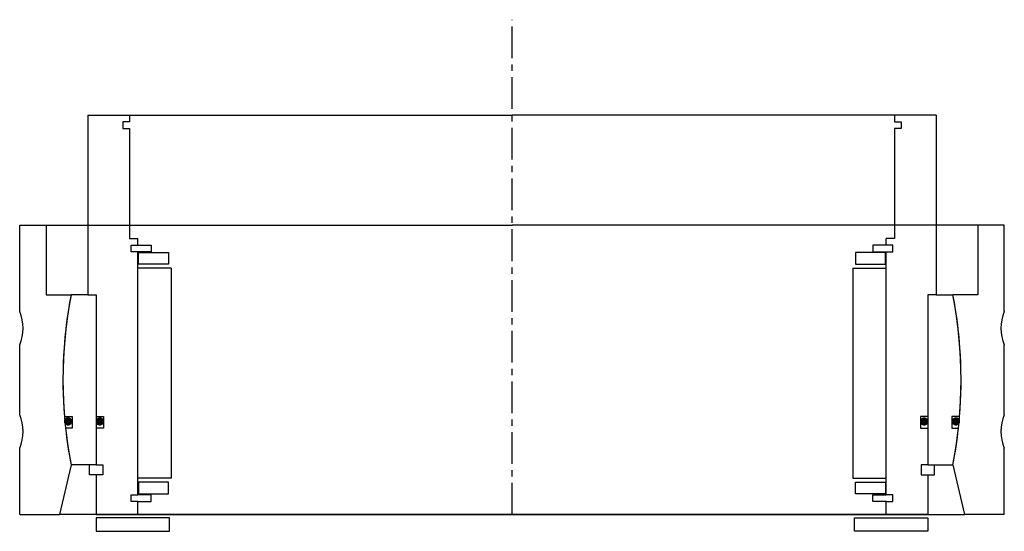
# Model space of a CAD drawing. Header units: millimetres. Extents: x -148 to 148, y -5 to 149.
import ezdxf

# ---------------------------------------------------------------- set-up
doc = ezdxf.new("R2010")
doc.units = ezdxf.units.MM
doc.header["$LTSCALE"] = 0.3
doc.header["$MEASUREMENT"] = 0
doc.linetypes.add('CENTER', pattern=[50.8, 31.75, -6.35, 6.35, -6.35])
doc.layers.get('0').update_dxf_attribs({"linetype": 'CONTINUOUS'})
doc.layers.add('Center', color=1, linetype='CENTER')

# ---------------------------------------------------------------- blocks, each defined once
blk = doc.blocks.new('innerhouse-4S205')
for p, q in [((-127.5, 79.5), (-115, 79.5)), ((-127.5, 79.5), (-127.5, 25.5)), ((-115, 77.5), (-117, 77.5)), ((-117, 77.5), (-117, 75.5)), ((-115, 79.5), (0, 79.5)), ((-115, 79.5), (-115, 77.5)), ((115, 79.5), (0, 79.5)), ((127.5, 79.5), (115, 79.5)), ((115, 79.5), (115, 77.5)), ((115, 77.5), (117, 77.5)), ((117, 77.5), (117, 75.5)), ((127.5, 79.5), (127.5, 25.5)), ((-117, 75.5), (-115, 75.5)), ((-115, 75.5), (-115, 42.5)), ((115, 75.5), (115, 42.5)), ((117, 75.5), (115, 75.5)), ((-115, 42.5), (-112.5, 42.5)), ((-112.5, 40.5), (-112.5, 42.5)), ((115, 42.5), (112.5, 42.5)), ((112.5, 40.5), (112.5, 42.5)), ((-114.5, 40.5), (-112.5, 40.5)), ((-114.5, 38.5), (-114.5, 40.5)), ((-112.5, 38.5), (-114.5, 38.5)), ((-112.5, 40.5), (-108.5, 40.5)), ((-112.5, -34.5), (-112.5, 38.5)), ((-108.5, 38.5), (-112.5, 38.5)), ((-108.5, 40.5), (-108.5, 38.5)), ((108.5, 40.5), (108.5, 38.5)), ((112.5, 40.5), (108.5, 40.5)), ((108.5, 38.5), (112.5, 38.5)), ((114.5, 40.5), (112.5, 40.5)), ((112.5, -34.5), (112.5, 38.5)), ((112.5, 38.5), (114.5, 38.5)), ((114.5, 38.5), (114.5, 40.5)), ((-112.25, 38.25), (-103.25, 38.25)), ((-112.25, 34.75), (-112.25, 38.25)), ((-103.25, 38.25), (-103.25, 34.75)), ((112.25, 38.25), (103.25, 38.25)), ((103.25, 38.25), (103.25, 34.75)), ((112.25, 34.75), (112.25, 38.25)), ((-102.5, 33.5), (-112.5, 33.5)), ((-103.25, 34.75), (-112.25, 34.75)), ((-102.5, 33.5), (-102.5, -29.5)), ((102.5, 33.5), (102.5, -29.5)), ((102.5, 33.5), (112.5, 33.5)), ((103.25, 34.75), (112.25, 34.75)), ((-127.5, 25.5), (-132.57, 25.5)), ((-127.5, 25.5), (-125, 25.5)), ((-125, 25.5), (-125, -11)), ((-125, 25.5), (-125, -25.5)), ((125, 25.5), (125, -25.5)), ((125, 25.5), (125, -11)), ((127.5, 25.5), (125, 25.5)), ((127.5, 25.5), (132.57, 25.5)), ((-134.55, -11), (-132.2, -11)), ((-132.2, -11), (-132.2, -14.5)), ((-125, -11), (-122.8, -11)), ((-122.8, -11), (-122.8, -14.5)), ((122.8, -11), (122.8, -14.5)), ((125, -11), (122.8, -11)), ((134.55, -11), (132.2, -11)), ((132.2, -11), (132.2, -14.5)), ((-132.2, -14.5), (-134.22, -14.5)), ((-125, -14.5), (-125, -25.5)), ((-122.8, -14.5), (-125, -14.5)), ((122.8, -14.5), (125, -14.5)), ((125, -14.5), (125, -25.5)), ((132.2, -14.5), (134.22, -14.5)), ((-125, -25.5), (-132.57, -25.5)), ((-127, -28.5), (-127, -25.5)), ((-125, -25.5), (-123, -25.5)), ((-123, -25.5), (-123, -28.5)), ((123, -25.5), (123, -28.5)), ((125, -25.5), (123, -25.5)), ((125, -25.5), (132.57, -25.5)), ((127, -28.5), (127, -25.5)), ((-125, -28.5), (-127, -28.5)), ((-125, -28.5), (-125, -40.5)), ((-123, -28.5), (-125, -28.5)), ((-102.5, -29.5), (-112.5, -29.5)), ((102.5, -29.5), (112.5, -29.5)), ((123, -28.5), (125, -28.5)), ((125, -28.5), (125, -40.5)), ((125, -28.5), (127, -28.5)), ((-103.25, -30.75), (-112.25, -30.75)), ((-112.25, -30.75), (-112.25, -34.25)), ((-103.25, -34.25), (-103.25, -30.75)), ((103.25, -30.75), (112.25, -30.75)), ((103.25, -34.25), (103.25, -30.75)), ((112.25, -30.75), (112.25, -34.25)), ((-114.5, -34.5), (-112.5, -34.5)), ((-114.5, -36.5), (-114.5, -34.5)), ((-108.5, -34.5), (-112.5, -34.5)), ((-112.25, -34.25), (-103.25, -34.25)), ((-108.5, -36.5), (-108.5, -34.5)), ((112.25, -34.25), (103.25, -34.25)), ((108.5, -34.5), (112.5, -34.5)), ((108.5, -36.5), (108.5, -34.5)), ((114.5, -34.5), (112.5, -34.5)), ((114.5, -36.5), (114.5, -34.5)), ((-112.5, -36.5), (-114.5, -36.5)), ((-112.5, -40.5), (-112.5, -36.5)), ((-112.5, -36.5), (-108.5, -36.5)), ((112.5, -36.5), (108.5, -36.5)), ((112.5, -40.5), (112.5, -36.5)), ((112.5, -36.5), (114.5, -36.5)), ((-125, -40.5), (-112.5, -40.5)), ((-112.5, -40.5), (0, -40.5)), ((112.5, -40.5), (0, -40.5)), ((125, -40.5), (112.5, -40.5)), ((-103, -41.5), (-125, -41.5)), ((-125, -41.5), (-125, -45.5)), ((-103, -45.5), (-103, -41.5)), ((103, -41.5), (125, -41.5)), ((103, -45.5), (103, -41.5)), ((125, -41.5), (125, -45.5)), ((-125, -45.5), (-103, -45.5)), ((125, -45.5), (103, -45.5))]:
    blk.add_line(p, q)
at = {"const_width": 1.2}
for points in [[(-132.81, -12.5, -1), (-134.11, -12.5, -1)], [(-123.26, -12.5, -1), (-124.56, -12.5, -1)], [(123.26, -12.5, 1), (124.56, -12.5, 1)], [(132.81, -12.5, 1), (134.11, -12.5, 1)]]:
    blk.add_lwpolyline(points, format="xyb", close=True, dxfattribs=at)
for start, end in [(169.1121, 184.6737), (355.3263, 10.8879), (186.1659, 190.8879), (349.1121, 353.8341)]:
    blk.add_arc((0, 0), 135, start, end)
at = {"layer": 'Center'}
blk.add_line((0, -40.5), (0, 108.19), dxfattribs=at)
blk = doc.blocks.new('house4S210')
for p, q in [((-148, 20.5), (-148, 46.5)), ((-148, 46.5), (-140, 46.5)), ((-140, 46.5), (0, 46.5)), ((-140, 46.5), (-140, 25.5)), ((140, 46.5), (0, 46.5)), ((140, 46.5), (140, 25.5)), ((148, 46.5), (140, 46.5)), ((148, 20.5), (148, 46.5)), ((-140, 25.5), (-132.57, 25.5)), ((140, 25.5), (132.57, 25.5)), ((-148, -10.5), (-148, 10.5)), ((148, -10.5), (148, 10.5)), ((-148, -40.5), (-148, -20.5)), ((148, -40.5), (148, -20.5)), ((-132.57, -25.5), (-136, -40.5)), ((132.57, -25.5), (136, -40.5)), ((-148, -40.5), (-136, -40.5)), ((0, -40.5), (-136, -40.5)), ((0, -40.5), (136, -40.5)), ((148, -40.5), (136, -40.5))]:
    blk.add_line(p, q)
for centre, radius, start, end in [((0, 0), 135, 169.1121, 190.8879), ((0, 0), 135, 349.1121, 10.8879), ((-160, 15.5), 13, 337.3801, 22.6199), ((160, 15.5), 13, 157.3801, 202.6199), ((-160, -15.5), 13, 337.3801, 22.6199), ((160, -15.5), 13, 157.3801, 202.6199)]:
    blk.add_arc(centre, radius, start, end)

msp = doc.modelspace()

# ---------------------------------------------------------------- block references
for name in ['innerhouse-4S205', 'house4S210']:
    msp.add_blockref(name, (0, 40.5))

doc.saveas('drawing.dxf')
